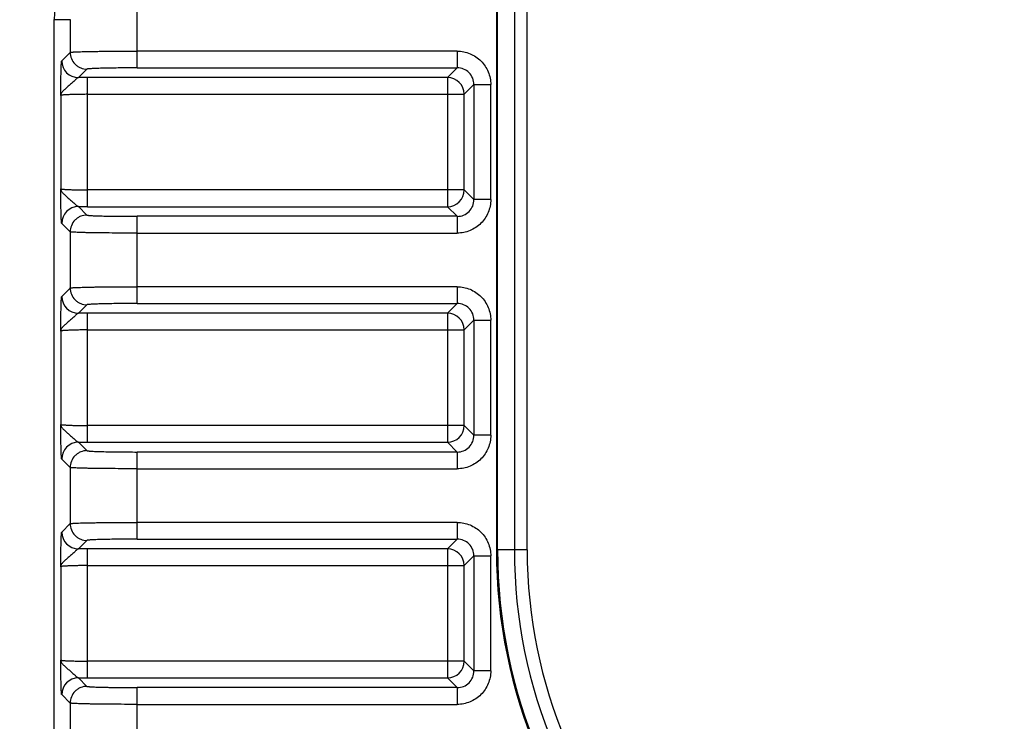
# Model space of a CAD drawing. Header units: inches. Extents: x 0 to 34, y 0 to 22.
# Tile 5 of 51: x 4.6 to 5.8, y 7.1 to 7.9. Entities that reach past the tile are written whole.
import ezdxf

# ---------------------------------------------------------------- set-up
doc = ezdxf.new("R2010")
doc.units = ezdxf.units.IN
doc.header["$LTSCALE"] = 1.87
doc.header["$MEASUREMENT"] = 0
doc.layers.get('0').update_dxf_attribs({"linetype": 'CONTINUOUS'})
doc.layers.add('DIMENSIONS', color=7, linetype='CONTINUOUS')
doc.styles.get("Standard").update_dxf_attribs({"font": 'txt', "width": 0.8})
doc.dimstyles.new('DIMSTYLE_1', dxfattribs={"dimtxt": 0.125, "dimasz": 0.18, "dimexe": 0.18, "dimexo": 0.0625, "dimgap": 0.09, "dimtad": 0, "dimtih": 1, "dimtoh": 1, "dimdec": 1, "dimdsep": 46, "dimtxsty": 'STANDARD', "dimblk": '_FILLED', "dimblk1": '_FILLED', "dimblk2": '_FILLED', "dimcen": 0.09, "dimadec": 0, "dimazin": 0, "dimtp": 0.1, "dimtm": 0.1, "dimtfac": 1, "dimtdec": 1, "dimtofl": 0, "dimtmove": 0, "dimatfit": 3, "dimldrblk": '_FILLED', "dimfxl": 1, "dimtolj": 1, "dimarcsym": 0})

# ---------------------------------------------------------------- blocks, each defined once
blk = doc.blocks.new('_FILLED')
at = {"color": 0, "linetype": 'BYBLOCK'}
blk.add_solid([(0, 0), (-1, 0.1736), (-1, -0.1736)], dxfattribs=at)
blk = doc.blocks.new('*D15')
at = {"layer": 'DIMENSIONS', "color": 2, "linetype": 'CONTINUOUS'}
for p, q in [((4.7571, 8.3942), (3.7831, 8.3942)), ((3.9081, 8.3942), (3.9081, 7.5067)), ((3.9081, 6.1816), (3.9081, 7.0692)), ((4.7571, 6.1816), (3.7831, 6.1816))]:
    blk.add_line(p, q, dxfattribs=at)
at = {"layer": 'DIMENSIONS', "color": 2, "linetype": 'CONTINUOUS', "xscale": 0.18, "yscale": 0.18, "zscale": 0.18}
for p, rotation in [((3.9081, 8.3942), 90), ((3.9081, 6.1816), 270)]:
    blk.add_blockref('_FILLED', p, dxfattribs=dict(at, rotation=rotation))
at = {"layer": 'DIMENSIONS', "color": 2, "linetype": 'CONTINUOUS', "insert": (3.8081, 7.4442), "char_height": 0.125, "width": 0.6, "attachment_point": 2, "line_spacing_factor": 0.9}
blk.add_mtext('56.2\\P[2.21]', dxfattribs=at)
blk = doc.blocks.new('*D16')
at = {"layer": 'DIMENSIONS', "color": 2, "linetype": 'CONTINUOUS'}
for p, q in [((6.2074, 9.5099), (3.0331, 9.5099)), ((3.1581, 9.5099), (3.1581, 8.0527)), ((3.1581, 6.1579), (3.1581, 7.3964)), ((5.1064, 6.1579), (3.0331, 6.1579))]:
    blk.add_line(p, q, dxfattribs=at)
at = {"layer": 'DIMENSIONS', "color": 2, "linetype": 'CONTINUOUS', "xscale": 0.18, "yscale": 0.18, "zscale": 0.18}
for p, rotation in [((3.1581, 9.5099), 90), ((3.1581, 6.1579), 270)]:
    blk.add_blockref('_FILLED', p, dxfattribs=dict(at, rotation=rotation))
at = {"layer": 'DIMENSIONS', "color": 2, "linetype": 'CONTINUOUS', "insert": (3.1581, 7.9902), "char_height": 0.125, "width": 0.6, "attachment_point": 2, "line_spacing_factor": 0.9}
blk.add_mtext('85.5\\P[3.37]\\PMAX', dxfattribs=at)

msp = doc.modelspace()

# ---------------------------------------------------------------- linework, layer by layer
at = {"color": 7, "linetype": 'CONTINUOUS'}
for p, q in [((5.1768, 8.4829), (5.1768, 7.2879)), ((5.1781, 7.2879), (5.1781, 8.4829)), ((5.1978, 8.4829), (5.1978, 7.2879)), ((5.2128, 7.2879), (5.2128, 8.4829)), ((4.7554, 7.8534), (4.7554, 7.9557)), ((4.6581, 6.6659), (4.6581, 7.91)), ((4.6581, 7.91), (4.6767, 7.91)), ((4.6767, 7.91), (4.6767, 7.8716)), ((4.6668, 7.8617), (4.6767, 7.8716)), ((5.1307, 7.8731), (4.7554, 7.8731)), ((5.1307, 7.8731), (5.1307, 7.8534)), ((4.6964, 7.8519), (4.6865, 7.842)), ((4.7554, 7.8534), (5.1307, 7.8534)), ((5.1193, 7.8421), (5.1307, 7.8534)), ((4.697, 7.6906), (4.697, 7.8421)), ((5.1193, 7.8421), (4.697, 7.8421)), ((5.1193, 7.8421), (5.1193, 7.6906)), ((5.1504, 7.8338), (5.139, 7.8224)), ((5.1504, 7.8338), (5.1504, 7.6989)), ((5.1504, 7.8338), (5.1701, 7.8338)), ((5.1701, 7.6989), (5.1701, 7.8338)), ((4.6656, 7.8211), (4.6656, 7.7116)), ((4.697, 7.8224), (5.139, 7.8224)), ((5.139, 7.7103), (5.139, 7.8224)), ((5.139, 7.7103), (4.697, 7.7103)), ((5.139, 7.7103), (5.1504, 7.6989)), ((5.1701, 7.6989), (5.1504, 7.6989)), ((4.6865, 7.6907), (4.6964, 7.6808)), ((4.697, 7.6906), (5.1193, 7.6906)), ((5.1307, 7.6793), (5.1193, 7.6906)), ((4.6767, 7.6611), (4.6668, 7.671)), ((4.7554, 7.577), (4.7554, 7.6793)), ((5.1307, 7.6793), (4.7554, 7.6793)), ((5.1307, 7.6793), (5.1307, 7.6596)), ((4.6767, 7.6611), (4.6767, 7.5952)), ((4.7554, 7.6596), (5.1307, 7.6596)), ((4.6668, 7.5853), (4.6767, 7.5952)), ((5.1307, 7.5967), (4.7554, 7.5967)), ((5.1307, 7.5967), (5.1307, 7.577)), ((4.6964, 7.5755), (4.6865, 7.5656)), ((4.697, 7.4142), (4.697, 7.5656)), ((5.1193, 7.5656), (4.697, 7.5656)), ((4.7554, 7.577), (5.1307, 7.577)), ((5.1193, 7.5656), (5.1307, 7.577)), ((5.1193, 7.5656), (5.1193, 7.4142)), ((5.1504, 7.5573), (5.139, 7.546)), ((5.1504, 7.5573), (5.1504, 7.4225)), ((5.1504, 7.5573), (5.1701, 7.5573)), ((5.1701, 7.4225), (5.1701, 7.5573)), ((4.6656, 7.5447), (4.6656, 7.4352)), ((4.697, 7.546), (5.139, 7.546)), ((5.139, 7.4339), (5.139, 7.546)), ((5.139, 7.4339), (4.697, 7.4339)), ((5.139, 7.4339), (5.1504, 7.4225)), ((5.1701, 7.4225), (5.1504, 7.4225)), ((4.6865, 7.4142), (4.6964, 7.4044)), ((4.697, 7.4142), (5.1193, 7.4142)), ((5.1307, 7.4028), (5.1193, 7.4142)), ((4.6767, 7.3847), (4.6668, 7.3946)), ((4.7554, 7.3006), (4.7554, 7.4028)), ((5.1307, 7.4028), (4.7554, 7.4028)), ((5.1307, 7.4028), (5.1307, 7.3832)), ((4.6767, 7.3847), (4.6767, 7.3188)), ((4.7554, 7.3832), (5.1307, 7.3832)), ((4.6668, 7.3089), (4.6767, 7.3188)), ((5.1307, 7.3203), (4.7554, 7.3203)), ((5.1307, 7.3203), (5.1307, 7.3006)), ((4.7554, 7.3006), (5.1307, 7.3006)), ((5.1193, 7.2892), (5.1307, 7.3006)), ((4.6964, 7.2991), (4.6865, 7.2892)), ((4.697, 7.1378), (4.697, 7.2892)), ((5.1193, 7.2892), (4.697, 7.2892)), ((5.1193, 7.2892), (5.1193, 7.1378)), ((5.1504, 7.2809), (5.139, 7.2696)), ((5.1504, 7.2809), (5.1701, 7.2809)), ((5.1504, 7.2809), (5.1504, 7.1461)), ((5.1701, 7.1461), (5.1701, 7.2809)), ((5.2128, 7.2879), (5.1768, 7.2879)), ((4.6656, 7.2683), (4.6656, 7.1588)), ((4.697, 7.2696), (5.139, 7.2696)), ((5.139, 7.1575), (5.139, 7.2696)), ((5.139, 7.1575), (4.697, 7.1575)), ((5.139, 7.1575), (5.1504, 7.1461)), ((5.1701, 7.1461), (5.1504, 7.1461)), ((4.6865, 7.1378), (4.6964, 7.1279)), ((4.697, 7.1378), (5.1193, 7.1378)), ((5.1307, 7.1264), (5.1193, 7.1378)), ((4.6767, 7.1083), (4.6668, 7.1182)), ((4.7554, 7.0242), (4.7554, 7.1264)), ((5.1307, 7.1264), (4.7554, 7.1264)), ((5.1307, 7.1264), (5.1307, 7.1068)), ((4.6767, 7.1083), (4.6767, 7.0424)), ((4.7554, 7.1068), (5.1307, 7.1068))]:
    msp.add_line(p, q, dxfattribs=at)
for centre, radius, start, end in [((4.7999, 7.91), 0.1418, 90, 180), ((4.6865, 7.8617), 0.0197, 180.0465, 269.9535), ((5.1307, 7.8338), 0.0197, 359.9383, 90.0617), ((4.697, 5.9179), 1.9241, 89.9992, 90.3128), ((5.1193, 7.8224), 0.0197, 0.0472, 89.9528), ((5.1193, 7.7103), 0.0197, 270.0465, 359.9535), ((5.1307, 7.6989), 0.0197, 269.9383, 0.0617), ((4.6865, 7.671), 0.0197, 90.0485, 179.9517), ((4.697, 9.6224), 1.9317, 269.6878, 270.0002), ((4.6865, 7.5853), 0.0197, 180.0465, 269.9535), ((4.697, 5.6415), 1.9241, 89.9992, 90.3128), ((5.1193, 7.546), 0.0197, 0.0472, 89.9528), ((5.1307, 7.5574), 0.0197, 359.9383, 90.0617), ((5.1193, 7.4339), 0.0197, 270.0465, 359.9535), ((5.1307, 7.4225), 0.0197, 269.9383, 0.0617), ((4.6865, 7.3945), 0.0197, 90.0485, 179.9517), ((4.697, 9.346), 1.9317, 269.6878, 270.0002), ((4.6865, 7.3089), 0.0197, 180.0465, 269.9535), ((5.1307, 7.2809), 0.0197, 359.9383, 90.0617), ((4.697, 5.3651), 1.9241, 89.9992, 90.3128), ((5.1193, 7.2695), 0.0197, 0.0472, 89.9528), ((5.7881, 7.2879), 0.6113, 180, 360), ((5.7881, 7.2879), 0.61, 180, 360), ((5.7881, 7.2879), 0.5903, 180, 360), ((5.7881, 7.2879), 0.5753, 180, 360), ((5.1193, 7.1575), 0.0197, 270.0465, 359.9535), ((5.1307, 7.1461), 0.0197, 269.9383, 0.0617), ((4.6865, 7.1181), 0.0197, 90.0485, 179.9517), ((4.697, 9.0695), 1.9317, 269.6878, 270.0002)]:
    msp.add_arc(centre, radius, start, end, dxfattribs=at)
for points, knots in [([(4.6767, 7.8716), (4.6768, 7.8716), (4.677, 7.8717), (4.6774, 7.8718), (4.6779, 7.8718), (4.6786, 7.8719), (4.6796, 7.872), (4.6811, 7.8721), (4.6835, 7.8722), (4.6869, 7.8723), (4.6909, 7.8725), (4.6955, 7.8726), (4.7007, 7.8727), (4.7063, 7.8728), (4.7148, 7.8729), (4.7262, 7.873), (4.7405, 7.8731), (4.7504, 7.8731), (4.7554, 7.8731)], [0, 0, 0, 0, 0.002615, 0.007479, 0.01462, 0.024028, 0.035687, 0.049573, 0.083936, 0.126877, 0.177937, 0.236605, 0.302367, 0.374669, 0.452793, 0.62347, 0.808165, 1, 1, 1, 1]), ([(4.6767, 7.8716), (4.6767, 7.8691), (4.6777, 7.864), (4.6814, 7.8584), (4.6856, 7.855), (4.6901, 7.8527), (4.6939, 7.8519), (4.6964, 7.8519)], [0, 0, 0, 0, 0.23978, 0.499346, 0.631123, 0.760221, 1, 1, 1, 1]), ([(5.1307, 7.8731), (5.1358, 7.8731), (5.1462, 7.871), (5.1593, 7.8623), (5.168, 7.8492), (5.1701, 7.8389), (5.1701, 7.8338)], [0, 0, 0, 0, 0.249969, 0.5, 0.75003, 1, 1, 1, 1]), ([(4.6656, 7.8211), (4.6656, 7.8236), (4.6657, 7.8284), (4.6658, 7.8356), (4.6659, 7.8413), (4.666, 7.8457), (4.666, 7.8486), (4.6661, 7.8514), (4.6662, 7.8539), (4.6663, 7.856), (4.6664, 7.8579), (4.6665, 7.8592), (4.6666, 7.8601), (4.6666, 7.8606), (4.6667, 7.861), (4.6667, 7.8614), (4.6668, 7.8616), (4.6668, 7.8617), (4.6668, 7.8617)], [0, 0, 0, 0, 0.182495, 0.360139, 0.527897, 0.606178, 0.679607, 0.747313, 0.808513, 0.862471, 0.908395, 0.945541, 0.96066, 0.973415, 0.983752, 0.99163, 0.997028, 1, 1, 1, 1]), ([(4.7554, 7.8534), (4.7517, 7.8534), (4.7442, 7.8534), (4.7335, 7.8533), (4.7249, 7.8532), (4.7186, 7.8531), (4.7144, 7.853), (4.7105, 7.8529), (4.707, 7.8528), (4.704, 7.8526), (4.7015, 7.8525), (4.6997, 7.8524), (4.6985, 7.8523), (4.6978, 7.8522), (4.6973, 7.8522), (4.6969, 7.8521), (4.6966, 7.852), (4.6964, 7.852), (4.6964, 7.8519)], [0, 0, 0, 0, 0.191756, 0.376408, 0.547027, 0.625114, 0.697386, 0.763126, 0.821767, 0.872811, 0.915752, 0.950131, 0.964029, 0.975706, 0.985141, 0.992323, 0.997255, 1, 1, 1, 1]), ([(4.6865, 7.842), (4.6862, 7.842), (4.6855, 7.8416), (4.6844, 7.8408), (4.6831, 7.8396), (4.6816, 7.8382), (4.68, 7.8367), (4.6776, 7.8346), (4.6746, 7.832), (4.6717, 7.8295), (4.6696, 7.8276), (4.6679, 7.8259), (4.6663, 7.8239), (4.6656, 7.822), (4.6656, 7.8211)], [0, 0, 0, 0, 0.032712, 0.078823, 0.137404, 0.205836, 0.281187, 0.360634, 0.521873, 0.673295, 0.741966, 0.804791, 0.912345, 1, 1, 1, 1]), ([(4.697, 7.8224), (4.695, 7.8224), (4.6911, 7.8224), (4.6853, 7.8223), (4.68, 7.8222), (4.676, 7.822), (4.6731, 7.8219), (4.6712, 7.8218), (4.6696, 7.8217), (4.6683, 7.8216), (4.6672, 7.8215), (4.6665, 7.8214), (4.666, 7.8213), (4.6658, 7.8212), (4.6657, 7.8212), (4.6656, 7.8211), (4.6656, 7.8211)], [0, 0, 0, 0, 0.191498, 0.375875, 0.546282, 0.696403, 0.762088, 0.820696, 0.871691, 0.914611, 0.949078, 0.974811, 0.984353, 0.991679, 0.996833, 1, 1, 1, 1]), ([(4.6656, 7.7116), (4.6656, 7.7107), (4.6663, 7.7088), (4.6679, 7.7068), (4.6696, 7.7051), (4.6717, 7.7031), (4.6746, 7.7007), (4.6776, 7.6981), (4.68, 7.696), (4.6816, 7.6945), (4.6831, 7.6931), (4.6844, 7.6919), (4.6855, 7.6911), (4.6862, 7.6907), (4.6865, 7.6907)], [0, 0, 0, 0, 0.087649, 0.195208, 0.258037, 0.326706, 0.478127, 0.639368, 0.718815, 0.794165, 0.862595, 0.921168, 0.967281, 1, 1, 1, 1]), ([(4.6668, 7.671), (4.6668, 7.671), (4.6668, 7.6711), (4.6667, 7.6713), (4.6667, 7.6716), (4.6666, 7.6721), (4.6666, 7.6726), (4.6665, 7.6735), (4.6664, 7.6748), (4.6663, 7.6766), (4.6662, 7.6788), (4.6661, 7.6813), (4.666, 7.684), (4.666, 7.687), (4.6659, 7.6914), (4.6658, 7.6971), (4.6657, 7.7043), (4.6656, 7.7091), (4.6656, 7.7116)], [0, 0, 0, 0, 0.002967, 0.008359, 0.016237, 0.026576, 0.039331, 0.05445, 0.091597, 0.137521, 0.19148, 0.252681, 0.320388, 0.393818, 0.472099, 0.639859, 0.817505, 1, 1, 1, 1]), ([(4.6656, 7.7116), (4.6656, 7.7116), (4.6657, 7.7115), (4.6658, 7.7115), (4.666, 7.7114), (4.6665, 7.7113), (4.6672, 7.7112), (4.6683, 7.7111), (4.6696, 7.711), (4.6712, 7.7109), (4.6731, 7.7108), (4.676, 7.7106), (4.68, 7.7105), (4.6853, 7.7104), (4.6911, 7.7103), (4.695, 7.7103), (4.697, 7.7103)], [0, 0, 0, 0, 0.003167, 0.008321, 0.015647, 0.025189, 0.050922, 0.085389, 0.128309, 0.179304, 0.237912, 0.303597, 0.453718, 0.624125, 0.808502, 1, 1, 1, 1]), ([(5.1701, 7.6989), (5.1701, 7.6938), (5.168, 7.6835), (5.1593, 7.6704), (5.1462, 7.6617), (5.1358, 7.6595), (5.1307, 7.6596)], [0, 0, 0, 0, 0.249969, 0.5, 0.75003, 1, 1, 1, 1]), ([(4.6964, 7.6808), (4.6939, 7.6808), (4.6901, 7.68), (4.6856, 7.6776), (4.6814, 7.6743), (4.6777, 7.6687), (4.6767, 7.6635), (4.6767, 7.6611)], [0, 0, 0, 0, 0.23978, 0.368876, 0.500654, 0.760221, 1, 1, 1, 1]), ([(4.6964, 7.6808), (4.6964, 7.6807), (4.6966, 7.6807), (4.6969, 7.6806), (4.6973, 7.6805), (4.6978, 7.6805), (4.6985, 7.6804), (4.6997, 7.6803), (4.7015, 7.6802), (4.704, 7.68), (4.707, 7.6799), (4.7105, 7.6798), (4.7144, 7.6797), (4.7186, 7.6796), (4.7249, 7.6795), (4.7335, 7.6794), (4.7442, 7.6793), (4.7517, 7.6793), (4.7554, 7.6793)], [0, 0, 0, 0, 0.002744, 0.007676, 0.014861, 0.024301, 0.035982, 0.049885, 0.084267, 0.127214, 0.17827, 0.236926, 0.302668, 0.374945, 0.453038, 0.623643, 0.808255, 1, 1, 1, 1]), ([(4.7554, 7.6596), (4.7504, 7.6596), (4.7405, 7.6596), (4.7262, 7.6597), (4.7148, 7.6598), (4.7063, 7.6599), (4.7007, 7.66), (4.6955, 7.6601), (4.6909, 7.6602), (4.6869, 7.6604), (4.6835, 7.6605), (4.6811, 7.6606), (4.6796, 7.6607), (4.6786, 7.6608), (4.6779, 7.6609), (4.6773, 7.6609), (4.677, 7.661), (4.6768, 7.661), (4.6767, 7.6611)], [0, 0, 0, 0, 0.191845, 0.37656, 0.54728, 0.625383, 0.697665, 0.763452, 0.822133, 0.873165, 0.916075, 0.950468, 0.96437, 0.976032, 0.985432, 0.992553, 0.997395, 1, 1, 1, 1]), ([(4.6767, 7.5952), (4.6768, 7.5952), (4.677, 7.5953), (4.6774, 7.5954), (4.6779, 7.5954), (4.6786, 7.5955), (4.6796, 7.5956), (4.6811, 7.5957), (4.6835, 7.5958), (4.6869, 7.5959), (4.6909, 7.596), (4.6955, 7.5962), (4.7007, 7.5963), (4.7063, 7.5964), (4.7148, 7.5965), (4.7262, 7.5966), (4.7405, 7.5967), (4.7504, 7.5967), (4.7554, 7.5967)], [0, 0, 0, 0, 0.002615, 0.007479, 0.01462, 0.024028, 0.035687, 0.049573, 0.083936, 0.126877, 0.177937, 0.236605, 0.302367, 0.374669, 0.452793, 0.62347, 0.808165, 1, 1, 1, 1]), ([(4.6767, 7.5952), (4.6767, 7.5927), (4.6777, 7.5876), (4.6814, 7.582), (4.6856, 7.5786), (4.6901, 7.5762), (4.6939, 7.5755), (4.6964, 7.5755)], [0, 0, 0, 0, 0.23978, 0.499346, 0.631123, 0.760221, 1, 1, 1, 1]), ([(5.1307, 7.5967), (5.1358, 7.5967), (5.1462, 7.5946), (5.1593, 7.5859), (5.168, 7.5728), (5.1701, 7.5625), (5.1701, 7.5573)], [0, 0, 0, 0, 0.249969, 0.5, 0.75003, 1, 1, 1, 1]), ([(4.6656, 7.5447), (4.6656, 7.5471), (4.6657, 7.552), (4.6658, 7.5592), (4.6659, 7.5649), (4.666, 7.5693), (4.666, 7.5722), (4.6661, 7.575), (4.6662, 7.5775), (4.6663, 7.5796), (4.6664, 7.5815), (4.6665, 7.5828), (4.6666, 7.5837), (4.6666, 7.5842), (4.6667, 7.5846), (4.6667, 7.5849), (4.6668, 7.5852), (4.6668, 7.5853), (4.6668, 7.5853)], [0, 0, 0, 0, 0.182495, 0.360139, 0.527897, 0.606178, 0.679607, 0.747313, 0.808513, 0.862471, 0.908395, 0.945541, 0.96066, 0.973415, 0.983752, 0.99163, 0.997028, 1, 1, 1, 1]), ([(4.6865, 7.5656), (4.6862, 7.5656), (4.6855, 7.5652), (4.6844, 7.5644), (4.6831, 7.5632), (4.6816, 7.5618), (4.68, 7.5603), (4.6776, 7.5581), (4.6746, 7.5556), (4.6717, 7.5531), (4.6696, 7.5512), (4.6679, 7.5495), (4.6663, 7.5475), (4.6656, 7.5455), (4.6656, 7.5447)], [0, 0, 0, 0, 0.032712, 0.078823, 0.137404, 0.205836, 0.281187, 0.360634, 0.521873, 0.673295, 0.741966, 0.804791, 0.912345, 1, 1, 1, 1]), ([(4.7554, 7.577), (4.7517, 7.577), (4.7442, 7.577), (4.7335, 7.5769), (4.7249, 7.5768), (4.7186, 7.5767), (4.7144, 7.5766), (4.7105, 7.5765), (4.707, 7.5764), (4.704, 7.5762), (4.7015, 7.5761), (4.6997, 7.576), (4.6985, 7.5759), (4.6978, 7.5758), (4.6973, 7.5757), (4.6969, 7.5757), (4.6966, 7.5756), (4.6964, 7.5755), (4.6964, 7.5755)], [0, 0, 0, 0, 0.191756, 0.376408, 0.547027, 0.625114, 0.697386, 0.763126, 0.821767, 0.872811, 0.915752, 0.950131, 0.964029, 0.975706, 0.985141, 0.992323, 0.997255, 1, 1, 1, 1]), ([(4.697, 7.546), (4.695, 7.546), (4.6911, 7.546), (4.6853, 7.5459), (4.68, 7.5458), (4.676, 7.5456), (4.6731, 7.5455), (4.6712, 7.5454), (4.6696, 7.5453), (4.6683, 7.5452), (4.6672, 7.5451), (4.6665, 7.545), (4.666, 7.5449), (4.6658, 7.5448), (4.6657, 7.5447), (4.6656, 7.5447), (4.6656, 7.5447)], [0, 0, 0, 0, 0.191498, 0.375875, 0.546282, 0.696403, 0.762088, 0.820696, 0.871691, 0.914611, 0.949078, 0.974811, 0.984353, 0.991679, 0.996833, 1, 1, 1, 1]), ([(4.6656, 7.4352), (4.6656, 7.4343), (4.6663, 7.4324), (4.6679, 7.4304), (4.6696, 7.4286), (4.6717, 7.4267), (4.6746, 7.4243), (4.6776, 7.4217), (4.68, 7.4196), (4.6816, 7.418), (4.6831, 7.4166), (4.6844, 7.4155), (4.6855, 7.4146), (4.6862, 7.4143), (4.6865, 7.4142)], [0, 0, 0, 0, 0.087649, 0.195208, 0.258037, 0.326706, 0.478127, 0.639368, 0.718815, 0.794165, 0.862595, 0.921168, 0.967281, 1, 1, 1, 1]), ([(4.6668, 7.3946), (4.6668, 7.3946), (4.6668, 7.3947), (4.6667, 7.3949), (4.6667, 7.3952), (4.6666, 7.3957), (4.6666, 7.3962), (4.6665, 7.397), (4.6664, 7.3984), (4.6663, 7.4002), (4.6662, 7.4024), (4.6661, 7.4049), (4.666, 7.4076), (4.666, 7.4106), (4.6659, 7.4149), (4.6658, 7.4207), (4.6657, 7.4278), (4.6656, 7.4327), (4.6656, 7.4352)], [0, 0, 0, 0, 0.002967, 0.008359, 0.016237, 0.026576, 0.039331, 0.05445, 0.091597, 0.137521, 0.19148, 0.252681, 0.320388, 0.393818, 0.472099, 0.639859, 0.817505, 1, 1, 1, 1]), ([(4.6656, 7.4352), (4.6656, 7.4352), (4.6657, 7.4351), (4.6658, 7.4351), (4.666, 7.435), (4.6665, 7.4349), (4.6672, 7.4348), (4.6683, 7.4347), (4.6696, 7.4346), (4.6712, 7.4345), (4.6731, 7.4344), (4.676, 7.4342), (4.68, 7.4341), (4.6853, 7.434), (4.6911, 7.4339), (4.695, 7.4339), (4.697, 7.4339)], [0, 0, 0, 0, 0.003167, 0.008321, 0.015647, 0.025189, 0.050922, 0.085389, 0.128309, 0.179304, 0.237912, 0.303597, 0.453718, 0.624125, 0.808502, 1, 1, 1, 1]), ([(5.1701, 7.4225), (5.1701, 7.4174), (5.168, 7.4071), (5.1593, 7.394), (5.1462, 7.3852), (5.1358, 7.3831), (5.1307, 7.3832)], [0, 0, 0, 0, 0.249969, 0.5, 0.75003, 1, 1, 1, 1]), ([(4.6964, 7.4044), (4.6939, 7.4044), (4.6901, 7.4036), (4.6856, 7.4012), (4.6814, 7.3979), (4.6777, 7.3923), (4.6767, 7.3871), (4.6767, 7.3847)], [0, 0, 0, 0, 0.23978, 0.368876, 0.500654, 0.760221, 1, 1, 1, 1]), ([(4.6964, 7.4044), (4.6964, 7.4043), (4.6966, 7.4043), (4.6969, 7.4042), (4.6973, 7.4041), (4.6978, 7.4041), (4.6985, 7.404), (4.6997, 7.4039), (4.7015, 7.4038), (4.704, 7.4036), (4.707, 7.4035), (4.7105, 7.4034), (4.7144, 7.4033), (4.7186, 7.4032), (4.7249, 7.4031), (4.7335, 7.4029), (4.7442, 7.4029), (4.7517, 7.4028), (4.7554, 7.4028)], [0, 0, 0, 0, 0.002744, 0.007676, 0.014861, 0.024301, 0.035982, 0.049885, 0.084267, 0.127214, 0.17827, 0.236926, 0.302668, 0.374945, 0.453038, 0.623643, 0.808255, 1, 1, 1, 1]), ([(4.7554, 7.3832), (4.7504, 7.3832), (4.7405, 7.3832), (4.7262, 7.3833), (4.7148, 7.3834), (4.7063, 7.3835), (4.7007, 7.3836), (4.6955, 7.3837), (4.6909, 7.3838), (4.6869, 7.384), (4.6835, 7.3841), (4.6811, 7.3842), (4.6796, 7.3843), (4.6786, 7.3844), (4.6779, 7.3844), (4.6773, 7.3845), (4.677, 7.3846), (4.6768, 7.3846), (4.6767, 7.3847)], [0, 0, 0, 0, 0.191845, 0.37656, 0.54728, 0.625383, 0.697665, 0.763452, 0.822133, 0.873165, 0.916075, 0.950468, 0.96437, 0.976032, 0.985432, 0.992553, 0.997395, 1, 1, 1, 1]), ([(4.6767, 7.3188), (4.6768, 7.3188), (4.677, 7.3189), (4.6774, 7.3189), (4.6779, 7.319), (4.6786, 7.3191), (4.6796, 7.3191), (4.6811, 7.3193), (4.6835, 7.3194), (4.6869, 7.3195), (4.6909, 7.3196), (4.6955, 7.3197), (4.7007, 7.3198), (4.7063, 7.3199), (4.7148, 7.3201), (4.7262, 7.3202), (4.7405, 7.3203), (4.7504, 7.3203), (4.7554, 7.3203)], [0, 0, 0, 0, 0.002615, 0.007479, 0.01462, 0.024028, 0.035687, 0.049573, 0.083936, 0.126877, 0.177937, 0.236605, 0.302367, 0.374669, 0.452793, 0.62347, 0.808165, 1, 1, 1, 1]), ([(4.6767, 7.3188), (4.6767, 7.3163), (4.6777, 7.3112), (4.6814, 7.3056), (4.6856, 7.3022), (4.6901, 7.2998), (4.6939, 7.2991), (4.6964, 7.2991)], [0, 0, 0, 0, 0.23978, 0.499346, 0.631123, 0.760221, 1, 1, 1, 1]), ([(5.1307, 7.3203), (5.1358, 7.3203), (5.1462, 7.3182), (5.1593, 7.3095), (5.168, 7.2964), (5.1701, 7.286), (5.1701, 7.2809)], [0, 0, 0, 0, 0.249969, 0.5, 0.75003, 1, 1, 1, 1]), ([(4.6656, 7.2683), (4.6656, 7.2707), (4.6657, 7.2756), (4.6658, 7.2828), (4.6659, 7.2885), (4.666, 7.2928), (4.666, 7.2958), (4.6661, 7.2986), (4.6662, 7.301), (4.6663, 7.3032), (4.6664, 7.3051), (4.6665, 7.3064), (4.6666, 7.3073), (4.6666, 7.3078), (4.6667, 7.3082), (4.6667, 7.3085), (4.6668, 7.3087), (4.6668, 7.3089), (4.6668, 7.3089)], [0, 0, 0, 0, 0.182495, 0.360139, 0.527897, 0.606178, 0.679607, 0.747313, 0.808513, 0.862471, 0.908395, 0.945541, 0.96066, 0.973415, 0.983752, 0.99163, 0.997028, 1, 1, 1, 1]), ([(4.7554, 7.3006), (4.7517, 7.3006), (4.7442, 7.3006), (4.7335, 7.3005), (4.7249, 7.3004), (4.7186, 7.3003), (4.7144, 7.3002), (4.7105, 7.3001), (4.707, 7.2999), (4.704, 7.2998), (4.7015, 7.2997), (4.6997, 7.2996), (4.6985, 7.2995), (4.6978, 7.2994), (4.6973, 7.2993), (4.6969, 7.2993), (4.6966, 7.2992), (4.6964, 7.2991), (4.6964, 7.2991)], [0, 0, 0, 0, 0.191756, 0.376408, 0.547027, 0.625114, 0.697386, 0.763126, 0.821767, 0.872811, 0.915752, 0.950131, 0.964029, 0.975706, 0.985141, 0.992323, 0.997255, 1, 1, 1, 1]), ([(4.6865, 7.2892), (4.6862, 7.2892), (4.6855, 7.2888), (4.6844, 7.288), (4.6831, 7.2868), (4.6816, 7.2854), (4.68, 7.2839), (4.6776, 7.2817), (4.6746, 7.2792), (4.6717, 7.2767), (4.6696, 7.2748), (4.6679, 7.2731), (4.6663, 7.271), (4.6656, 7.2691), (4.6656, 7.2683)], [0, 0, 0, 0, 0.032739, 0.078845, 0.137413, 0.205851, 0.2812, 0.360636, 0.521881, 0.6733, 0.741969, 0.804797, 0.912379, 1, 1, 1, 1]), ([(4.697, 7.2696), (4.695, 7.2696), (4.6911, 7.2695), (4.6853, 7.2695), (4.68, 7.2694), (4.676, 7.2692), (4.6731, 7.2691), (4.6712, 7.269), (4.6696, 7.2689), (4.6683, 7.2688), (4.6672, 7.2687), (4.6665, 7.2685), (4.666, 7.2685), (4.6658, 7.2684), (4.6657, 7.2683), (4.6656, 7.2683), (4.6656, 7.2683)], [0, 0, 0, 0, 0.191498, 0.375875, 0.546282, 0.696403, 0.762088, 0.820696, 0.871691, 0.914611, 0.949078, 0.974811, 0.984353, 0.991679, 0.996833, 1, 1, 1, 1]), ([(4.6656, 7.1588), (4.6656, 7.1579), (4.6663, 7.156), (4.6679, 7.1539), (4.6696, 7.1522), (4.6717, 7.1503), (4.6746, 7.1478), (4.6776, 7.1453), (4.68, 7.1432), (4.6816, 7.1416), (4.6831, 7.1402), (4.6844, 7.1391), (4.6855, 7.1382), (4.6862, 7.1379), (4.6865, 7.1378)], [0, 0, 0, 0, 0.087649, 0.195208, 0.258037, 0.326706, 0.478127, 0.639368, 0.718815, 0.794165, 0.862595, 0.921168, 0.967281, 1, 1, 1, 1]), ([(4.6668, 7.1182), (4.6668, 7.1182), (4.6668, 7.1183), (4.6667, 7.1185), (4.6667, 7.1188), (4.6666, 7.1192), (4.6666, 7.1198), (4.6665, 7.1206), (4.6664, 7.122), (4.6663, 7.1238), (4.6662, 7.126), (4.6661, 7.1285), (4.666, 7.1312), (4.666, 7.1342), (4.6659, 7.1385), (4.6658, 7.1443), (4.6657, 7.1514), (4.6656, 7.1563), (4.6656, 7.1588)], [0, 0, 0, 0, 0.002967, 0.008359, 0.016237, 0.026576, 0.039331, 0.05445, 0.091597, 0.137521, 0.19148, 0.252681, 0.320388, 0.393818, 0.472099, 0.639859, 0.817505, 1, 1, 1, 1]), ([(4.6656, 7.1588), (4.6656, 7.1588), (4.6657, 7.1587), (4.6658, 7.1586), (4.666, 7.1586), (4.6665, 7.1585), (4.6672, 7.1584), (4.6683, 7.1583), (4.6696, 7.1582), (4.6712, 7.158), (4.6731, 7.1579), (4.676, 7.1578), (4.68, 7.1577), (4.6853, 7.1576), (4.6911, 7.1575), (4.695, 7.1575), (4.697, 7.1575)], [0, 0, 0, 0, 0.003167, 0.008321, 0.015647, 0.025189, 0.050922, 0.085389, 0.128309, 0.179304, 0.237912, 0.303597, 0.453718, 0.624125, 0.808502, 1, 1, 1, 1]), ([(5.1701, 7.1461), (5.1701, 7.141), (5.168, 7.1307), (5.1593, 7.1175), (5.1462, 7.1088), (5.1358, 7.1067), (5.1307, 7.1068)], [0, 0, 0, 0, 0.249969, 0.5, 0.75003, 1, 1, 1, 1]), ([(4.6964, 7.1279), (4.6939, 7.1279), (4.6901, 7.1272), (4.6856, 7.1248), (4.6814, 7.1215), (4.6777, 7.1159), (4.6767, 7.1107), (4.6767, 7.1083)], [0, 0, 0, 0, 0.23978, 0.368876, 0.500654, 0.760221, 1, 1, 1, 1]), ([(4.6964, 7.1279), (4.6964, 7.1279), (4.6966, 7.1278), (4.6969, 7.1278), (4.6973, 7.1277), (4.6978, 7.1276), (4.6985, 7.1276), (4.6997, 7.1275), (4.7015, 7.1273), (4.704, 7.1272), (4.707, 7.1271), (4.7105, 7.127), (4.7144, 7.1269), (4.7186, 7.1268), (4.7249, 7.1267), (4.7335, 7.1265), (4.7442, 7.1265), (4.7517, 7.1264), (4.7554, 7.1264)], [0, 0, 0, 0, 0.002744, 0.007676, 0.014861, 0.024301, 0.035982, 0.049885, 0.084267, 0.127214, 0.17827, 0.236926, 0.302668, 0.374945, 0.453038, 0.623643, 0.808255, 1, 1, 1, 1]), ([(4.7554, 7.1068), (4.7504, 7.1068), (4.7405, 7.1068), (4.7262, 7.1069), (4.7148, 7.107), (4.7063, 7.1071), (4.7007, 7.1072), (4.6955, 7.1073), (4.6909, 7.1074), (4.6869, 7.1075), (4.6835, 7.1077), (4.6811, 7.1078), (4.6796, 7.1079), (4.6786, 7.108), (4.6779, 7.108), (4.6773, 7.1081), (4.677, 7.1082), (4.6768, 7.1082), (4.6767, 7.1083)], [0, 0, 0, 0, 0.191845, 0.37656, 0.54728, 0.625383, 0.697665, 0.763452, 0.822133, 0.873165, 0.916075, 0.950468, 0.96437, 0.976032, 0.985432, 0.992553, 0.997395, 1, 1, 1, 1])]:
    msp.add_open_spline(points, degree=3, knots=knots, dxfattribs=at)

# ---------------------------------------------------------------- dimensions: what is measured, and where the dimension line sits
at = {"layer": 'DIMENSIONS', "color": 2, "linetype": 'CONTINUOUS'}
dim = msp.add_linear_dim(base=(3.1581, 6.1579), p1=(6.2074, 9.5099), p2=(5.1064, 6.1579), angle=270, text='85.5\\P[3.37]\\PMAX', dimstyle='DIMSTYLE_1', dxfattribs=at)
dim.commit()
dim.dimension.update_dxf_attribs({"geometry": '*D16', "text_midpoint": (2.8581, 7.7245), "dimtype": 160})
dim = msp.add_linear_dim(base=(3.9081, 8.3942), p1=(4.7571, 6.1816), p2=(4.7571, 8.3942), angle=90, dimstyle='DIMSTYLE_1', dxfattribs=at)
dim.commit()
dim.dimension.update_dxf_attribs({"geometry": '*D15', "text_midpoint": (3.7831, 7.2879), "dimtype": 160})

doc.saveas('drawing.dxf')
